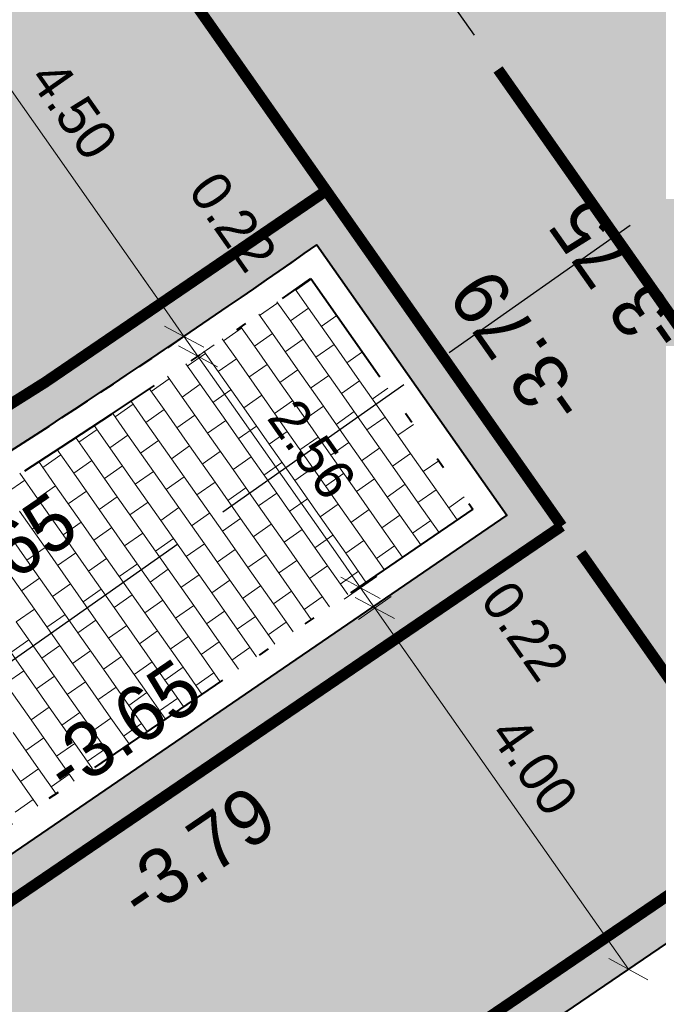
# Model space of a CAD drawing. Header units: metres. Extents: x 148316 to 148653, y 486436 to 486744.
# Tile 15 of 110: x 148405.34 to 148411.11, y 486559 to 486567.9. Entities that reach past the tile are written whole.
import ezdxf

# ---------------------------------------------------------------- set-up
doc = ezdxf.new("R2010")
doc.units = ezdxf.units.M
doc.header["$MEASUREMENT"] = 0
for name, pattern in [('1-1 (0.10)', [2, 1, -1]), ('assen', [2.5, 2, -0.5]), ('rws', [2.74, 1.4, -0.4, 0.07, -0.4, 0.07, -0.4])]:
    doc.linetypes.add(name, pattern=pattern)
doc.layers.get('Defpoints').update_dxf_attribs({"color": 253, "lineweight": 13})
for name, color, linetype, lineweight in [('BWR-alg-assenplan', 92, 'assen', 30), ('BWR-nieuw-band-basislijn_GV', 7, 'Continuous', 40), ('BWR-nieuw-band-trottoir rws 115¯225x240 betonrug_GV', 94, 'rws_b', 40), ('BWR-nieuw-belijning-1-1 streep dik 100', 51, '1-1 (0.10)', 0), ('BWR-nieuw-belijning-kantstreep dik 100', 51, 'Continuous', 0), ('BWR-nieuw-raster-cel verharding_GV', 7, 'Continuous', 40), ('N-WE-VW-MARKERING_LANGS_STREEP_DOORGETROKKEN_010-G', 7, 'Continuous', 13), ('WVB-dim-terr-maatvoering 018', 7, 'Continuous', 13), ('WVB-pen-dik 035', 1, 'Continuous', 40), ('WVB-raster-20%', 254, 'Continuous', 30), ('WVB-tekst-dik 025', 1, 'Continuous', 30)]:
    doc.layers.add(name, color=color, linetype=linetype, lineweight=lineweight)
doc.styles.add('1 200   0.18', font='WORKING.shx', dxfattribs={"height": 0.36})
doc.styles.add('1 200   0.25', font='WORKING.shx', dxfattribs={"height": 0.5})
doc.styles.add('Style-WORKING', font='WORKING.shx')
doc.linetypes.add('rws_b', pattern='A,1.4,-0.4,0.07,-0.23,["B",Style-WORKING,S=0.36,R=0,X=-0.104,Y=-0.19],-0.17,0.07,-1.86', length=4.2)
doc.dimstyles.new('TER 1 200', dxfattribs={"dimtxt": 0.36, "dimasz": 0.36, "dimexe": 0.18, "dimexo": 0.0625, "dimgap": 0.18, "dimtad": 1, "dimzin": 0, "dimdsep": 46, "dimtxsty": '1 200   0.18', "dimblk": 'TerminatorOpen_0.5', "dimcen": 0, "dimse1": 1, "dimse2": 1, "dimclrd": 256, "dimclre": 256, "dimclrt": 7, "dimazin": 0, "dimtfac": 1, "dimtdec": 0, "dimtmove": 1, "dimatfit": 1, "dimldrblk": 'TerminatorOpen_0.5', "dimfxl": 0.18, "dimfxlon": 1, "dimfrac": 2, "dimtolj": 1, "dimtzin": 0, "dimlwd": -1, "dimlwe": -1, "dimarcsym": 0})

# ---------------------------------------------------------------- blocks, each defined once
blk = doc.blocks.new('_Oblique_0.5')
at = {"color": 0, "linetype": 'ByBlock', "lineweight": -2}
for p, q in [((0.5, 0.25), (-0.5, -0.25)), ((0, 0), (-1, 0))]:
    blk.add_line(p, q, dxfattribs=at)
blk = doc.blocks.new('*D49')
at = {"layer": 'Defpoints', "color": 0, "lineweight": 40, "transparency": 16777216}
for p in [(148405.4343, 486569.5626), (148406.8275, 486565.0382), (148406.2462, 486564.6301)]:
    blk.add_point(p, dxfattribs=at)
at = {"layer": 'WVB-dim-terr-maatvoering 018', "transparency": 16777216}
for p, q in [((148404.3873, 486568.8277), (148404.0927, 486568.6209)), ((148404.4468, 486568.4296), (148406.6206, 486565.3328)), ((148406.6802, 486564.9348), (148406.9748, 486565.1416))]:
    blk.add_line(p, q, dxfattribs=at)
at = {"layer": 'WVB-dim-terr-maatvoering 018', "transparency": 16777216, "xscale": 0.36, "yscale": 0.36, "zscale": 0.36}
for p, rotation in [((148404.24, 486568.7243), 125.0669925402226), ((148406.8275, 486565.0382), 305.0669925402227)]:
    blk.add_blockref('_Oblique_0.5', p, dxfattribs=dict(at, rotation=rotation))
at = {"layer": 'WVB-dim-terr-maatvoering 018', "color": 7, "transparency": 16777216, "insert": (148405.8284, 486567.0881), "char_height": 0.36, "attachment_point": 5, "rotation": 305.06699, "style": '1 200   0.18'}
blk.add_mtext('\\A1;\\C7;4.50', dxfattribs=at)
blk = doc.blocks.new('TerminatorOpen_0.5')
at = {"color": 0, "linetype": 'ByBlock', "lineweight": -2}
for q in [(-1, 0.25), (-1, 0), (-1, -0.25)]:
    blk.add_line((0, 0), q, dxfattribs=at)
blk = doc.blocks.new('*D45')
at = {"layer": 'Defpoints', "color": 0, "lineweight": 40, "transparency": 16777216}
for p in [(148406.9501, 486564.86), (148406.9517, 486564.8611), (148406.2462, 486564.6301)]:
    blk.add_point(p, dxfattribs=at)
at = {"layer": 'WVB-dim-terr-maatvoering 018', "transparency": 16777216}
for p, q in [((148406.6206, 486565.3328), (148406.4138, 486565.6275)), ((148406.6802, 486564.9348), (148406.9748, 486565.1416)), ((148406.8275, 486565.0382), (148406.9517, 486564.8611)), ((148406.9517, 486564.8611), (148407.0991, 486564.9646)), ((148407.1586, 486564.5665), (148407.3654, 486564.2718))]:
    blk.add_line(p, q, dxfattribs=at)
at = {"layer": 'WVB-dim-terr-maatvoering 018', "transparency": 16777216, "xscale": 0.36, "yscale": 0.36, "zscale": 0.36}
for p, rotation in [((148406.8275, 486565.0382), 305.0669925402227), ((148406.9517, 486564.8611), 125.0669925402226)]:
    blk.add_blockref('_Oblique_0.5', p, dxfattribs=dict(at, rotation=rotation))
at = {"layer": 'WVB-dim-terr-maatvoering 018', "color": 7, "transparency": 16777216, "insert": (148407.2666, 486566.0765), "char_height": 0.36, "attachment_point": 5, "rotation": 305.06699, "style": '1 200   0.18'}
blk.add_mtext('\\A1;\\C7;0.22', dxfattribs=at)
blk = doc.blocks.new('*D46')
at = {"layer": 'Defpoints', "color": 0, "lineweight": 40, "transparency": 16777216}
for p in [(148406.9501, 486564.86), (148409.4352, 486563.4799), (148408.421, 486562.768)]:
    blk.add_point(p, dxfattribs=at)
at = {"layer": 'WVB-dim-terr-maatvoering 018', "transparency": 16777216}
for p, q in [((148406.9517, 486564.8611), (148407.0991, 486564.9646)), ((148407.1586, 486564.5665), (148408.2142, 486563.0627)), ((148408.5683, 486562.8714), (148408.2737, 486562.6646))]:
    blk.add_line(p, q, dxfattribs=at)
at = {"layer": 'WVB-dim-terr-maatvoering 018', "transparency": 16777216, "xscale": 0.36, "yscale": 0.36, "zscale": 0.36}
for p, rotation in [((148406.9517, 486564.8611), 125.0669925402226), ((148408.421, 486562.768), 305.0669925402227)]:
    blk.add_blockref('_Oblique_0.5', p, dxfattribs=dict(at, rotation=rotation))
at = {"layer": 'WVB-dim-terr-maatvoering 018', "color": 7, "transparency": 16777216, "insert": (148407.981, 486564.0214), "char_height": 0.36, "attachment_point": 5, "rotation": 305.06699, "style": '1 200   0.18'}
blk.add_mtext('\\A1;\\C7;2.56', dxfattribs=at)
blk = doc.blocks.new('*D47')
at = {"layer": 'Defpoints', "color": 0, "lineweight": 40, "transparency": 16777216}
for p in [(148409.4352, 486563.4799), (148409.7432, 486563.4239), (148408.549, 486562.5857)]:
    blk.add_point(p, dxfattribs=at)
at = {"layer": 'WVB-dim-terr-maatvoering 018', "transparency": 16777216}
for p, q in [((148408.2142, 486563.0627), (148408.0074, 486563.3573)), ((148408.5683, 486562.8714), (148408.2737, 486562.6646)), ((148408.421, 486562.768), (148408.549, 486562.5857)), ((148408.6963, 486562.6891), (148408.4017, 486562.4822)), ((148408.7559, 486562.291), (148408.9627, 486561.9964))]:
    blk.add_line(p, q, dxfattribs=at)
at = {"layer": 'WVB-dim-terr-maatvoering 018', "transparency": 16777216, "xscale": 0.36, "yscale": 0.36, "zscale": 0.36}
for p, rotation in [((148408.421, 486562.768), 305.0669925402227), ((148408.549, 486562.5857), 125.0669925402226)]:
    blk.add_blockref('_Oblique_0.5', p, dxfattribs=dict(at, rotation=rotation))
at = {"layer": 'WVB-dim-terr-maatvoering 018', "color": 7, "transparency": 16777216, "insert": (148409.907, 486562.3775), "char_height": 0.36, "attachment_point": 5, "rotation": 305.06699, "style": '1 200   0.18'}
blk.add_mtext('\\A1;\\C7;0.22', dxfattribs=at)
blk = doc.blocks.new('*D48')
at = {"layer": 'Defpoints', "color": 0, "lineweight": 40, "transparency": 16777216}
for p in [(148409.7432, 486563.4239), (148410.8409, 486559.3206), (148410.8409, 486559.3206)]:
    blk.add_point(p, dxfattribs=at)
at = {"layer": 'WVB-dim-terr-maatvoering 018', "transparency": 16777216}
for p, q in [((148408.6963, 486562.6891), (148408.4017, 486562.4822)), ((148408.7559, 486562.291), (148410.6341, 486559.6153)), ((148410.8409, 486559.3206), (148410.9883, 486559.424))]:
    blk.add_line(p, q, dxfattribs=at)
at = {"layer": 'WVB-dim-terr-maatvoering 018', "transparency": 16777216, "xscale": 0.36, "yscale": 0.36, "zscale": 0.36}
for p, rotation in [((148408.549, 486562.5857), 125.0669925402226), ((148410.8409, 486559.3206), 305.0669925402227)]:
    blk.add_blockref('_Oblique_0.5', p, dxfattribs=dict(at, rotation=rotation))
at = {"layer": 'WVB-dim-terr-maatvoering 018', "color": 7, "transparency": 16777216, "insert": (148409.9896, 486561.16), "char_height": 0.36, "attachment_point": 5, "rotation": 305.06699, "style": '1 200   0.18'}
blk.add_mtext('\\A1;\\C7;4.00', dxfattribs=at)

msp = doc.modelspace()

# ---------------------------------------------------------------- hatches: boundary and pattern name
at = {"layer": 'WVB-raster-20%', "linetype": 'Continuous'}
msp.add_hatch(color=256, dxfattribs=at).paths.add_polyline_path([(148457.906, 486592.827, 0.021073), (148456.9031, 486592.0579), (148452.0477, 486587.9986, 0.139792), (148447.4251, 486581.1934), (148424.8298, 486565.1299, 0.191737), (148416.1963, 486563.0646), (148412.0472, 486560.1419), (148407.1471, 486556.8056), (148406.9709, 486556.686, -0.027007), (148397.5223, 486551.0007, -0.016184), (148394.6161, 486549.5777), (148394.0955, 486549.3434), (148392.2677, 486552.9174), (148393.6853, 486553.5725, 0.015285), (148396.2004, 486554.8296, 0.017834), (148402.2405, 486558.3663, 0.008095), (148404.8959, 486560.112), (148409.7432, 486563.4239), (148408.0264, 486565.8699, -0.047885), (148394.0715, 486557.9359), (148393.3017, 486557.591, 0.043594), (148371.076, 486545.2053), (148373.465, 486546.983), (148374.321, 486547.647), (148375.169, 486548.323), (148376.007, 486549.011), (148376.836, 486549.709), (148377.655, 486550.419), (148378.465, 486551.139), (148379.264, 486551.87), (148380.094, 486552.651), (148380.913, 486553.443), (148381.721, 486554.247), (148382.518, 486555.062), (148383.302, 486555.889), (148384.075, 486556.726), (148384.836, 486557.574), (148385.4825, 486558.248, -0.009902), (148390.8227, 486560.8507, 0.045028), (148403.2753, 486568.0418), (148408.7879, 486571.925, 0.006632), (148409.1102, 486572.1584), (148409.1104, 486572.1581), (148409.1102, 486572.1584, 0.202715), (148415.0219, 486582.2351, -0.048395), (148415.7182, 486585.2456), (148417.412, 486582.847), (148417.789, 486583.069), (148423.126, 486586.637), (148426.536, 486588.971), (148429.464, 486590.008), (148433.363, 486591.389), (148433.991, 486591.612), (148434.254, 486591.713), (148434.511, 486591.83), (148434.761, 486591.961), (148435.002, 486592.105), (148435.197, 486592.236), (148438.9739, 486594.9018, 0.1587), (148446.0749, 486597.0899), (148465.0002, 486610.4213, 0.049781), (148480.0226, 486623.4165), (148480.64, 486624.0685), (148495.6108, 486634.6425), (148482.6366, 486620.9412, -0.049781), (148467.0734, 486607.4782), (148451.2777, 486596.3514), (148444.7375, 486591.7443, 0.414213), (148444.4958, 486590.3508), (148444.9162, 486589.754, 0.413982), (148446.309, 486589.5119), (148437.6407, 486583.4109, 1.178334), (148425.5342, 486574.8975), (148418.657, 486570.064), (148417.4268, 486569.1287, 0.219668), (148417.2757, 486569.9532), (148416.6998, 486570.7707, 0.414214), (148415.3064, 486571.0124), (148411.6986, 486568.4709), (148413.4222, 486566.0155), (148414.8852, 486567.0461), (148417.076, 486564.021), (148428.229, 486571.946), (148429.4336, 486572.794, 0.427631), (148438.3024, 486579.0367), (148455.433, 486591.091), (148457.567, 486592.589)])

# ---------------------------------------------------------------- linework, layer by layer
at = {"layer": 'BWR-alg-assenplan'}
for p, q in [((148466.0395, 486604.9152), (148388.83, 486550.527)), ((148406.8616, 486571.4456), (148425.0421, 486545.5456))]:
    msp.add_line(p, q, dxfattribs=at)
at = {"layer": 'BWR-nieuw-band-basislijn_GV', "ltscale": 0.5, "flags": 128}
msp.add_lwpolyline([(148408.0264, 486565.8699), (148409.7432, 486563.4239), (148404.8959, 486560.112, -0.008095), (148402.2405, 486558.3663, -0.400622), (148400.8863, 486558.6362), (148400.1448, 486559.6926, -0.44544), (148400.4781, 486561.1415, 0.026528)], format="xyb", close=True, dxfattribs=at)
at = {"layer": 'BWR-nieuw-band-trottoir rws 115¯225x240 betonrug_GV', "linetype": 'rws', "flags": 128}
msp.add_lwpolyline([(148400.5849, 486560.9491, 0.025874), (148407.9726, 486565.5636), (148409.4352, 486563.4799), (148404.7719, 486560.2938, -0.008094), (148402.1227, 486558.5521, -0.400622), (148401.0664, 486558.7626), (148400.3249, 486559.819, -0.44544)], format="xyb", close=True, dxfattribs=at)
at = {"layer": 'BWR-nieuw-belijning-1-1 streep dik 100', "color": 7, "linetype": '1-1 (0.10)', "const_width": 0.1, "flags": 128}
for points in [[(148405.9833, 486569.391), (148408.1112, 486566.3583)], [(148409.6634, 486567.454), (148411.7838, 486564.4333)], [(148410.4122, 486563.0812), (148412.5094, 486560.0934)]]:
    msp.add_lwpolyline(points, dxfattribs=at)
at = {"layer": 'BWR-nieuw-belijning-kantstreep dik 100', "color": 7, "const_width": 0.1, "flags": 128}
msp.add_lwpolyline([(148400.3083, 486561.4475, 0.027575), (148408.1112, 486566.3583)], format="xyb", dxfattribs=at)
for points in [[(148408.1112, 486566.3583), (148410.2393, 486563.3266)], [(148405.0929, 486559.8227), (148410.2393, 486563.3266)], [(148406.9501, 486557.0949), (148411.8502, 486560.4312)]]:
    msp.add_lwpolyline(points, dxfattribs=at)
at = {"layer": 'BWR-nieuw-raster-cel verharding_GV', "color": 252, "lineweight": 0}
for p, q in [((148407.9761, 486565.5586), (148407.8351, 486565.4596)), ((148407.8309, 486565.4672), (148407.9513, 486565.2956)), ((148407.6722, 486565.3452), (148407.5085, 486565.2303)), ((148407.6655, 486565.3548), (148407.7876, 486565.1807)), ((148407.5009, 486565.2428), (148407.6248, 486565.0664)), ((148407.9513, 486565.2956), (148407.7876, 486565.1807)), ((148407.9513, 486565.2956), (148408.1817, 486564.9674)), ((148408.2065, 486565.2304), (148408.0654, 486565.1313)), ((148407.3355, 486565.1304), (148407.4611, 486564.9515)), ((148407.7876, 486565.1807), (148408.018, 486564.8525)), ((148407.3456, 486565.116), (148407.1819, 486565.0011)), ((148407.6248, 486565.0664), (148407.4611, 486564.9515)), ((148407.6248, 486565.0664), (148407.8551, 486564.7382)), ((148407.1709, 486565.0185), (148407.2982, 486564.8372)), ((148407.4611, 486564.9515), (148407.6914, 486564.6233)), ((148407.9026, 486565.017), (148407.7389, 486564.9021)), ((148408.1817, 486564.9674), (148408.018, 486564.8525)), ((148408.1817, 486564.9674), (148408.4121, 486564.6392)), ((148407.019, 486564.8868), (148406.8553, 486564.7719)), ((148407.0055, 486564.906), (148407.1345, 486564.7222)), ((148408.4369, 486564.9021), (148408.2958, 486564.8031)), ((148406.8409, 486564.7941), (148406.9716, 486564.6079)), ((148407.2982, 486564.8372), (148407.1345, 486564.7222)), ((148407.2982, 486564.8372), (148407.5286, 486564.5089)), ((148407.576, 486564.7878), (148407.4123, 486564.6729)), ((148408.018, 486564.8525), (148408.2484, 486564.5243)), ((148406.6755, 486564.6816), (148406.8079, 486564.493)), ((148407.1345, 486564.7222), (148407.3649, 486564.394)), ((148407.8551, 486564.7382), (148407.6914, 486564.6233)), ((148407.8551, 486564.7382), (148408.0855, 486564.4099)), ((148408.1329, 486564.6888), (148407.9692, 486564.5739)), ((148406.6924, 486564.6575), (148406.5287, 486564.5426)), ((148406.9716, 486564.6079), (148406.8079, 486564.493)), ((148406.9716, 486564.6079), (148407.202, 486564.2797)), ((148407.6914, 486564.6233), (148407.9218, 486564.295)), ((148408.4121, 486564.6392), (148408.2484, 486564.5243)), ((148408.4121, 486564.6392), (148408.6425, 486564.311)), ((148406.5109, 486564.5697), (148406.645, 486564.3787)), ((148407.2494, 486564.5585), (148407.0857, 486564.4436)), ((148407.5286, 486564.5089), (148407.3649, 486564.394)), ((148407.5286, 486564.5089), (148407.7589, 486564.1807)), ((148408.2484, 486564.5243), (148408.4788, 486564.1961)), ((148408.6673, 486564.5739), (148408.5262, 486564.4749)), ((148406.3659, 486564.4283), (148406.2022, 486564.3134)), ((148406.3455, 486564.4573), (148406.4813, 486564.2638)), ((148406.8079, 486564.493), (148407.0383, 486564.1648)), ((148407.8064, 486564.4596), (148407.6427, 486564.3447)), ((148406.1809, 486564.3454), (148406.3184, 486564.1495)), ((148406.645, 486564.3787), (148406.4813, 486564.2638)), ((148406.645, 486564.3787), (148406.8754, 486564.0505)), ((148406.9228, 486564.3293), (148406.7591, 486564.2144)), ((148407.3649, 486564.394), (148407.5952, 486564.0658)), ((148408.0855, 486564.4099), (148407.9218, 486564.295)), ((148408.0855, 486564.4099), (148408.3159, 486564.0817)), ((148408.3633, 486564.3606), (148408.1996, 486564.2457)), ((148406.0127, 486564.2369), (148406.1547, 486564.0346)), ((148406.4813, 486564.2638), (148406.7117, 486563.9356)), ((148407.202, 486564.2797), (148407.0383, 486564.1648)), ((148407.202, 486564.2797), (148407.4324, 486563.9515)), ((148407.9218, 486564.295), (148408.1522, 486563.9668)), ((148408.6425, 486564.311), (148408.4788, 486564.1961)), ((148408.6425, 486564.311), (148408.8729, 486563.9827)), ((148408.8977, 486564.2457), (148408.7566, 486564.1467)), ((148406.0393, 486564.1991), (148405.8756, 486564.0842)), ((148406.3184, 486564.1495), (148406.1547, 486564.0346)), ((148406.3184, 486564.1495), (148406.5488, 486563.8212)), ((148407.0383, 486564.1648), (148407.2687, 486563.8366)), ((148407.4798, 486564.2303), (148407.3161, 486564.1154)), ((148407.7589, 486564.1807), (148407.5952, 486564.0658)), ((148407.7589, 486564.1807), (148407.9893, 486563.8525)), ((148408.4788, 486564.1961), (148408.7092, 486563.8678)), ((148405.8452, 486564.1292), (148405.9919, 486563.9202)), ((148406.5962, 486564.1001), (148406.4325, 486563.9852)), ((148407.5952, 486564.0658), (148407.8256, 486563.7376)), ((148408.0367, 486564.1313), (148407.873, 486564.0164)), ((148408.3159, 486564.0817), (148408.1522, 486563.9668)), ((148408.3159, 486564.0817), (148408.5463, 486563.7535)), ((148405.7127, 486563.9698), (148405.549, 486563.8549)), ((148405.6768, 486564.021), (148405.8282, 486563.8053)), ((148406.1547, 486564.0346), (148406.3851, 486563.7063)), ((148406.8754, 486564.0505), (148406.7117, 486563.9356)), ((148406.8754, 486564.0505), (148407.1058, 486563.7223)), ((148407.1532, 486564.0011), (148406.9895, 486563.8862)), ((148408.1522, 486563.9668), (148408.3826, 486563.6386)), ((148408.5937, 486564.0324), (148408.43, 486563.9175)), ((148408.8729, 486563.9827), (148408.7092, 486563.8678)), ((148408.8729, 486563.9827), (148409.1032, 486563.6545)), ((148405.5093, 486563.9133), (148405.6653, 486563.691)), ((148405.9919, 486563.9202), (148405.8282, 486563.8053)), ((148405.9919, 486563.9202), (148406.2222, 486563.592)), ((148406.7117, 486563.9356), (148406.9421, 486563.6074)), ((148407.4324, 486563.9515), (148407.2687, 486563.8366)), ((148407.4324, 486563.9515), (148407.6627, 486563.6233)), ((148407.7101, 486563.9021), (148407.5465, 486563.7872)), ((148409.128, 486563.9175), (148408.9869, 486563.8185)), ((148405.3409, 486563.8051), (148405.5016, 486563.5761)), ((148405.8282, 486563.8053), (148406.0585, 486563.4771)), ((148406.2697, 486563.8709), (148406.106, 486563.756)), ((148406.5488, 486563.8212), (148406.3851, 486563.7063)), ((148406.5488, 486563.8212), (148406.7792, 486563.493)), ((148407.2687, 486563.8366), (148407.499, 486563.5084)), ((148407.9893, 486563.8525), (148407.8256, 486563.7376)), ((148407.9893, 486563.8525), (148408.2197, 486563.5243)), ((148408.2671, 486563.8031), (148408.1034, 486563.6882)), ((148408.7092, 486563.8678), (148408.9395, 486563.5396)), ((148405.3861, 486563.7406), (148405.2224, 486563.6257)), ((148406.3851, 486563.7063), (148406.6155, 486563.3781)), ((148406.8266, 486563.7719), (148406.6629, 486563.657)), ((148407.1058, 486563.7223), (148406.9421, 486563.6074)), ((148407.1058, 486563.7223), (148407.3362, 486563.394)), ((148407.8256, 486563.7376), (148408.056, 486563.4094)), ((148408.5463, 486563.7535), (148408.3826, 486563.6386)), ((148408.5463, 486563.7535), (148408.7767, 486563.4253)), ((148408.8241, 486563.7041), (148408.6604, 486563.5892)), ((148405.6653, 486563.691), (148405.5016, 486563.5761)), ((148405.6653, 486563.691), (148405.8957, 486563.3628)), ((148405.9431, 486563.6416), (148405.7794, 486563.5267)), ((148407.3836, 486563.6729), (148407.2199, 486563.558)), ((148407.6627, 486563.6233), (148407.499, 486563.5084)), ((148407.6627, 486563.6233), (148407.8931, 486563.2951)), ((148408.3826, 486563.6386), (148408.613, 486563.3104)), ((148409.1032, 486563.6545), (148408.9395, 486563.5396)), ((148409.1032, 486563.6545), (148409.2937, 486563.3832)), ((148405.5016, 486563.5761), (148405.732, 486563.2479)), ((148406.2222, 486563.592), (148406.0585, 486563.4771)), ((148406.2222, 486563.592), (148406.4526, 486563.2638)), ((148406.5, 486563.5426), (148406.3363, 486563.4277)), ((148406.9421, 486563.6074), (148407.1725, 486563.2791)), ((148407.9405, 486563.5739), (148407.7768, 486563.459)), ((148408.2197, 486563.5243), (148408.056, 486563.4094)), ((148408.2197, 486563.5243), (148408.4501, 486563.1961)), ((148408.9395, 486563.5396), (148409.1285, 486563.2704)), ((148409.3584, 486563.5893), (148409.2173, 486563.4903)), ((148405.3387, 486563.4618), (148405.5691, 486563.1336)), ((148406.0585, 486563.4771), (148406.2889, 486563.1489)), ((148406.7792, 486563.493), (148406.6155, 486563.3781)), ((148406.7792, 486563.493), (148407.0096, 486563.1648)), ((148407.057, 486563.4437), (148406.8933, 486563.3288)), ((148407.499, 486563.5084), (148407.7294, 486563.1802)), ((148408.4975, 486563.4749), (148408.3338, 486563.36)), ((148405.175, 486563.3469), (148405.4054, 486563.0187)), ((148405.6165, 486563.4124), (148405.4528, 486563.2975)), ((148405.8957, 486563.3628), (148405.732, 486563.2479)), ((148405.8957, 486563.3628), (148406.126, 486563.0346)), ((148406.6155, 486563.3781), (148406.8459, 486563.0499)), ((148407.3362, 486563.394), (148407.1725, 486563.2791)), ((148407.3362, 486563.394), (148407.5665, 486563.0658)), ((148407.6139, 486563.3447), (148407.4503, 486563.2298)), ((148408.056, 486563.4094), (148408.2864, 486563.0812)), ((148408.7767, 486563.4253), (148408.613, 486563.3104)), ((148408.7767, 486563.4253), (148408.9642, 486563.1581)), ((148409.0544, 486563.3759), (148408.8907, 486563.261)), ((148406.1735, 486563.3134), (148406.0098, 486563.1985)), ((148406.4526, 486563.2638), (148406.2889, 486563.1489)), ((148406.4526, 486563.2638), (148406.683, 486562.9356)), ((148407.1725, 486563.2791), (148407.4028, 486562.9509)), ((148407.8931, 486563.2951), (148407.7294, 486563.1802)), ((148407.8931, 486563.2951), (148408.1235, 486562.9668)), ((148408.613, 486563.3104), (148408.7991, 486563.0453)), ((148405.732, 486563.2479), (148405.9623, 486562.9197)), ((148406.7304, 486563.2144), (148406.5667, 486563.0995)), ((148407.7294, 486563.1802), (148407.9598, 486562.8519)), ((148408.1709, 486563.2457), (148408.0072, 486563.1308)), ((148408.4501, 486563.1961), (148408.2864, 486563.0812)), ((148408.4501, 486563.1961), (148408.6347, 486562.933)), ((148405.5691, 486563.1336), (148405.4054, 486563.0187)), ((148405.5691, 486563.1336), (148405.7995, 486562.8053)), ((148405.8469, 486563.0842), (148405.6832, 486562.9693)), ((148406.2889, 486563.1489), (148406.5193, 486562.8207)), ((148407.0096, 486563.1648), (148406.8459, 486563.0499)), ((148407.0096, 486563.1648), (148407.24, 486562.8366)), ((148407.2874, 486563.1154), (148407.1237, 486563.0005)), ((148408.2864, 486563.0812), (148408.4696, 486562.8202)), ((148408.7279, 486563.1467), (148408.5642, 486563.0318)), ((148405.4054, 486563.0187), (148405.6358, 486562.6904)), ((148406.126, 486563.0346), (148405.9623, 486562.9197)), ((148406.126, 486563.0346), (148406.3564, 486562.7063)), ((148406.8459, 486563.0499), (148407.0763, 486562.7217)), ((148407.5665, 486563.0658), (148407.4028, 486562.9509)), ((148407.5665, 486563.0658), (148407.7969, 486562.7376)), ((148407.8443, 486563.0165), (148407.6806, 486562.9015)), ((148405.2425, 486562.9043), (148405.4729, 486562.5761)), ((148405.9623, 486562.9197), (148406.1927, 486562.5914)), ((148406.4038, 486562.9852), (148406.2401, 486562.8703)), ((148406.683, 486562.9356), (148406.5193, 486562.8207)), ((148406.683, 486562.9356), (148406.9134, 486562.6074)), ((148407.4028, 486562.9509), (148407.6332, 486562.6227)), ((148408.1235, 486562.9668), (148407.9598, 486562.8519)), ((148408.1235, 486562.9668), (148408.3053, 486562.7079)), ((148408.4013, 486562.9175), (148408.2376, 486562.8026)), ((148405.5203, 486562.855), (148405.3566, 486562.74)), ((148406.5193, 486562.8207), (148406.7497, 486562.4925)), ((148406.9608, 486562.8862), (148406.7971, 486562.7713)), ((148407.24, 486562.8366), (148407.0763, 486562.7217)), ((148407.24, 486562.8366), (148407.4703, 486562.5084)), ((148407.9598, 486562.8519), (148408.1401, 486562.5951)), ((148405.7995, 486562.8053), (148405.6358, 486562.6904)), ((148405.7995, 486562.8053), (148406.0298, 486562.4771)), ((148406.0773, 486562.756), (148405.9136, 486562.6411)), ((148407.0763, 486562.7217), (148407.3066, 486562.3935)), ((148407.5177, 486562.7872), (148407.354, 486562.6723)), ((148407.7969, 486562.7376), (148407.6332, 486562.6227)), ((148407.7969, 486562.7376), (148407.9758, 486562.4828)), ((148405.6358, 486562.6904), (148405.8661, 486562.3622)), ((148406.3564, 486562.7063), (148406.1927, 486562.5914)), ((148406.3564, 486562.7063), (148406.5868, 486562.3781)), ((148406.6342, 486562.657), (148406.4705, 486562.5421)), ((148408.0747, 486562.6882), (148407.911, 486562.5733)), ((148405.4729, 486562.5761), (148405.3092, 486562.4612)), ((148405.4729, 486562.5761), (148405.7033, 486562.2479)), ((148406.1927, 486562.5914), (148406.4231, 486562.2632)), ((148406.9134, 486562.6074), (148406.7497, 486562.4925)), ((148406.9134, 486562.6074), (148407.1438, 486562.2791)), ((148407.1912, 486562.558), (148407.0275, 486562.4431)), ((148407.6332, 486562.6227), (148407.8106, 486562.3699)), ((148405.3092, 486562.4612), (148405.5396, 486562.133)), ((148405.7507, 486562.5267), (148405.587, 486562.4118)), ((148406.0298, 486562.4771), (148405.8661, 486562.3622)), ((148406.0298, 486562.4771), (148406.2602, 486562.1489)), ((148406.7497, 486562.4925), (148406.9801, 486562.1642)), ((148407.4703, 486562.5084), (148407.3066, 486562.3935)), ((148407.4703, 486562.5084), (148407.6463, 486562.2577)), ((148407.7481, 486562.459), (148407.5844, 486562.3441)), ((148406.3076, 486562.4277), (148406.1439, 486562.3128)), ((148406.5868, 486562.3781), (148406.4231, 486562.2632)), ((148406.5868, 486562.3781), (148406.8172, 486562.0499)), ((148407.3066, 486562.3935), (148407.4812, 486562.1448)), ((148405.1463, 486562.3469), (148405.3767, 486562.0187)), ((148405.4241, 486562.2975), (148405.2604, 486562.1826)), ((148405.8661, 486562.3622), (148406.0965, 486562.034)), ((148406.8646, 486562.3288), (148406.7009, 486562.2139)), ((148407.1438, 486562.2791), (148406.9801, 486562.1642)), ((148407.1438, 486562.2791), (148407.3168, 486562.0326)), ((148405.7033, 486562.2479), (148405.5396, 486562.133)), ((148405.7033, 486562.2479), (148405.9336, 486561.9197)), ((148405.981, 486562.1985), (148405.8174, 486562.0836)), ((148406.4231, 486562.2632), (148406.6535, 486561.935)), ((148407.4215, 486562.2298), (148407.2578, 486562.1149)), ((148405.5396, 486562.133), (148405.7699, 486561.8048)), ((148406.2602, 486562.1489), (148406.0965, 486562.034)), ((148406.2602, 486562.1489), (148406.4906, 486561.8207)), ((148406.538, 486562.0995), (148406.3743, 486561.9846)), ((148406.9801, 486562.1642), (148407.1517, 486561.9197)), ((148405.3767, 486562.0187), (148405.213, 486561.9038)), ((148405.3767, 486562.0187), (148405.6071, 486561.6904)), ((148406.0965, 486562.034), (148406.3269, 486561.7058)), ((148406.8172, 486562.0499), (148406.6535, 486561.935)), ((148406.8172, 486562.0499), (148406.9874, 486561.8075)), ((148405.6545, 486561.9693), (148405.4908, 486561.8544)), ((148405.9336, 486561.9197), (148405.7699, 486561.8048)), ((148405.9336, 486561.9197), (148406.164, 486561.5915)), ((148406.6535, 486561.935), (148406.8222, 486561.6946)), ((148407.095, 486562.0005), (148406.9313, 486561.8856)), ((148405.213, 486561.9038), (148405.4434, 486561.5755)), ((148406.2114, 486561.8703), (148406.0477, 486561.7554)), ((148405.7699, 486561.8048), (148406.0003, 486561.4766)), ((148406.4906, 486561.8207), (148406.3269, 486561.7058)), ((148406.4906, 486561.8207), (148406.6579, 486561.5823)), ((148406.7684, 486561.7713), (148406.6047, 486561.6564)), ((148405.6071, 486561.6904), (148405.4434, 486561.5755)), ((148405.6071, 486561.6904), (148405.8374, 486561.3622)), ((148406.3269, 486561.7058), (148406.4928, 486561.4695)), ((148405.4434, 486561.5755), (148405.6737, 486561.2473)), ((148405.8848, 486561.6411), (148405.7211, 486561.5262)), ((148406.164, 486561.5915), (148406.0003, 486561.4766)), ((148406.164, 486561.5915), (148406.3284, 486561.3572)), ((148406.0003, 486561.4766), (148406.1633, 486561.2444)), ((148406.4418, 486561.5421), (148406.2781, 486561.4272)), ((148405.2805, 486561.4612), (148405.5109, 486561.133)), ((148405.5583, 486561.4118), (148405.3946, 486561.2969)), ((148405.1168, 486561.3463), (148405.3472, 486561.0181)), ((148405.8374, 486561.3622), (148405.6737, 486561.2473)), ((148405.8374, 486561.3622), (148405.999, 486561.1321)), ((148406.1152, 486561.3129), (148405.9515, 486561.198)), ((148405.6737, 486561.2473), (148405.8338, 486561.0193)), ((148405.5109, 486561.133), (148405.3472, 486561.0181)), ((148405.5109, 486561.133), (148405.6695, 486560.907)), ((148405.7886, 486561.0836), (148405.6249, 486560.9687)), ((148405.3472, 486561.0181), (148405.5043, 486560.7942)), ((148405.4621, 486560.8544), (148405.2984, 486560.7395))]:
    msp.add_line(p, q, dxfattribs=at)
at = {"layer": 'N-WE-VW-MARKERING_LANGS_STREEP_DOORGETROKKEN_010-G', "const_width": 0.1, "flags": 128}
msp.add_lwpolyline([(148407.8251, 486566.1563), (148407.8245, 486566.1559)], dxfattribs=at)
at = {"layer": 'WVB-pen-dik 035', "color": 1, "ltscale": 2.5}
msp.add_line((148407.1471, 486556.8056), (148412.0472, 486560.1419), dxfattribs=at)
at = {"layer": 'WVB-raster-20%', "linetype": 'Continuous', "flags": 128}
for points in [[(148447.4251, 486581.1934), (148424.8298, 486565.1299, 0.191737), (148416.1963, 486563.0646), (148412.0472, 486560.1419), (148407.1471, 486556.8056), (148406.9709, 486556.686, -0.027007), (148397.5223, 486551.0007, -0.016184)], [(148396.2004, 486554.8296, 0.017834), (148402.2405, 486558.3663, 0.008095), (148404.8959, 486560.112), (148409.7432, 486563.4239), (148408.0264, 486565.8699, -0.047885), (148394.0715, 486557.9359)]]:
    msp.add_lwpolyline(points, format="xyb", dxfattribs=at)

# ---------------------------------------------------------------- texts
at = {"layer": 'WVB-tekst-dik 025', "linetype": 'Continuous', "char_height": 0.5, "attachment_point": 7, "line_spacing_factor": 0.6, "style": '1 200   0.25'}
for s, insert, rotation in [('-3.75', (148411.388, 486565.0885), 125.16175), ('-3.79', (148410.4904, 486564.4497), 125.16175), ('-3.65', (148404.6507, 486562.3802), 34.31265), ('-3.65', (148405.7741, 486560.8739), 34.31265), ('-3.79', (148406.447, 486559.7276), 34.31265)]:
    msp.add_mtext(s, dxfattribs=dict(at, insert=insert, rotation=rotation))

# ---------------------------------------------------------------- dimensions: what is measured, and where the dimension line sits
at = {"layer": 'WVB-dim-terr-maatvoering 018'}
for base, p1, p2, text, picture, middle in [((148406.8275, 486565.0382), (148405.4343, 486569.5626), (148406.2462, 486564.6301), '\\C7;<>', '*D49', (148405.8284, 486567.0881)), ((148408.421, 486562.768), (148406.9501, 486564.86), (148409.4352, 486563.4799), '\\C7;<>', '*D46', (148407.981, 486564.0214)), ((148410.8409, 486559.3206), (148409.7432, 486563.4239), (148410.8409, 486559.3206), '\\C7;4.00', '*D48', (148409.9896, 486561.16))]:
    dim = msp.add_linear_dim(base=base, p1=p1, p2=p2, angle=305.06699, text=text, dimstyle='TER 1 200', override={"dimblk": '_Oblique_0.5', "dimse1": 0, "dimse2": 0, "dimtdec": 2, "dimtmove": 2}, dxfattribs=at)
    dim.commit()
    dim.dimension.update_dxf_attribs({"geometry": picture, "text_midpoint": middle})
for base, p1, p2, picture, middle in [((148406.9517, 486564.8611), (148406.2462, 486564.6301), (148406.9501, 486564.86), '*D45', (148407.2666, 486566.0765)), ((148408.549, 486562.5857), (148409.4352, 486563.4799), (148409.7432, 486563.4239), '*D47', (148409.907, 486562.3775))]:
    dim = msp.add_linear_dim(base=base, p1=p1, p2=p2, angle=305.06699, text='\\C7;<>', dimstyle='TER 1 200', override={"dimblk": '_Oblique_0.5', "dimse1": 0, "dimse2": 0, "dimtdec": 2, "dimtmove": 2}, dxfattribs=at)
    dim.commit()
    dim.dimension.update_dxf_attribs({"geometry": picture, "text_midpoint": middle, "dimtype": 160})

doc.saveas('drawing.dxf')
